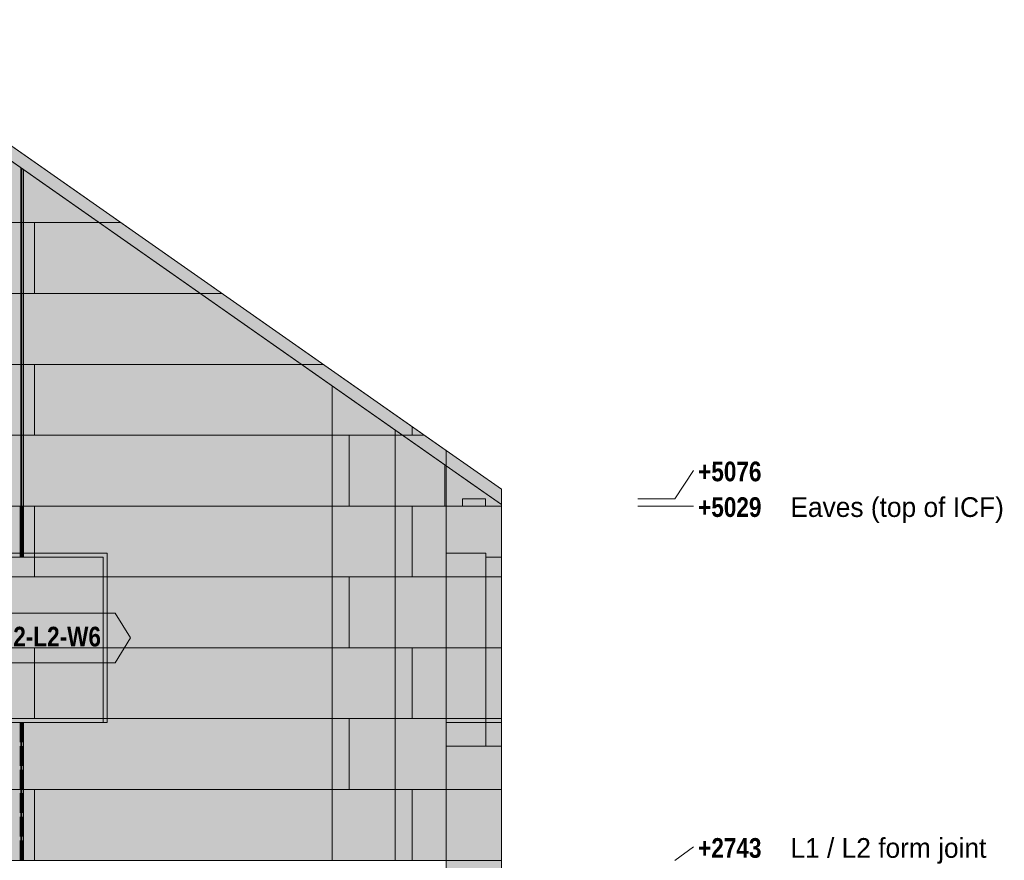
# Model space of a CAD drawing. Header units: millimetres. Extents: x 17 to 413, y 4 to 292.
# Tile 38 of 80: x 105 to 168, y 155 to 210. Entities that reach past the tile are written whole.
import ezdxf
from ezdxf.enums import TextEntityAlignment as Align

# ---------------------------------------------------------------- set-up
doc = ezdxf.new("R2010")
doc.units = ezdxf.units.MM
doc.linetypes.add('DASHED', pattern=[1.524, 1.27, -0.254])
for name, color, linetype in [('FILL-EPS', 7, 'Continuous'), ('FILL-LIGHT', 7, 'Continuous'), ('FILL-WHITE', 7, 'Continuous'), ('LINE-C_2E8C94', 7, 'Continuous'), ('LINE-C_337880', 7, 'Continuous'), ('LINE-INK', 7, 'Continuous'), ('LINE-STEEL', 7, 'Continuous'), ('LINE-STEEL_GREY', 7, 'Continuous'), ('LINE-TEAL_DK', 7, 'Continuous'), ('LINE-TEAL_DK-DASH', 7, 'DASHED'), ('TEXT-STEEL', 7, 'Continuous'), ('TEXT-TEAL_DK', 7, 'Continuous')]:
    doc.layers.add(name, color=color, linetype=linetype)
doc.styles.add('OpenSansCondensed-Bold', font='OpenSansCondensed-Bold.ttf')

msp = doc.modelspace()

# ---------------------------------------------------------------- hatches: boundary and pattern name
at = {"layer": 'FILL-EPS', "true_color": 0xccffff}
h = msp.add_hatch(color=256, dxfattribs=at)
h.dxf.hatch_style = 1
h.paths.add_polyline_path([(52.793, 155.382), (52.793, 155.382), (52.793, 181.819), (92.5, 209.622), (92.5, 209.622), (92.5, 209.622), (92.5, 209.622), (92.5, 209.622), (132.206, 181.819), (132.206, 155.382), (52.793, 155.382), (52.793, 155.382)])
h = msp.add_hatch(color=256, dxfattribs=at)
h.dxf.hatch_style = 1
h.paths.add_polyline_path([(52.793, 181.819), (52.793, 181.819), (52.793, 181.819), (92.5, 209.622), (92.5, 209.622), (93.434, 208.968), (94.061, 208.529), (94.077, 208.518), (94.077, 208.518), (132.136, 181.869), (132.22, 181.81), (132.206, 181.819), (132.206, 155.382), (132.206, 155.382), (132.206, 155.382), (132.206, 155.382), (52.793, 155.382), (52.793, 181.819)])
h = msp.add_hatch(color=256, dxfattribs=at)
h.dxf.hatch_style = 1
h.paths.add_polyline_path([(52.796, 155.382), (52.796, 180.832), (88.274, 205.674), (88.274, 205.674), (88.274, 205.674), (88.274, 205.674), (96.726, 205.674), (96.726, 205.674), (96.726, 205.674), (96.726, 205.674), (132.204, 180.832), (132.204, 180.832), (132.204, 180.832), (132.204, 180.832), (132.204, 180.832), (132.204, 180.832), (132.204, 180.832), (132.204, 155.382)])
h.paths.add_polyline_path([(103.057, 164.276), (110.063, 164.276), (110.063, 174.949), (103.057, 174.949)], flags=0)
h = msp.add_hatch(color=256, dxfattribs=at)
h.dxf.hatch_style = 1
h.paths.add_polyline_path([(52.796, 155.382), (52.796, 178.242), (52.879, 178.242), (52.88, 178.246), (52.895, 178.242), (52.895, 180.901), (52.895, 180.901), (88.274, 205.674), (88.274, 205.674), (96.726, 205.674), (97.335, 205.247), (97.335, 205.247), (97.335, 205.247), (132.104, 180.901), (132.104, 180.901), (132.104, 180.901), (132.104, 178.242), (132.204, 178.242), (132.204, 155.382), (132.204, 155.382), (132.204, 155.382), (132.204, 155.382)])
h.paths.add_polyline_path([(102.808, 164.276), (110.312, 164.276), (110.312, 175.199), (110.297, 175.197), (110.296, 175.199), (102.808, 175.199)], flags=0)
h = msp.add_hatch(color=256, dxfattribs=at)
h.dxf.hatch_style = 1
h.paths.add_polyline_path([(52.796, 155.382), (52.796, 178.242), (52.796, 178.242), (52.796, 180.832), (52.895, 180.901), (52.895, 180.901), (87.665, 205.247), (88.274, 205.674), (88.274, 205.674), (96.726, 205.674), (96.726, 205.674), (96.726, 205.674), (132.104, 180.901), (132.104, 180.901), (132.104, 180.901), (132.104, 180.901), (132.204, 180.832), (132.204, 180.832), (132.204, 155.382), (132.204, 155.382)])
h.paths.add_polyline_path([(110.317, 175.199), (102.812, 175.199), (102.812, 164.276), (110.317, 164.276)], flags=0)
h = msp.add_hatch(color=256, dxfattribs=at)
h.dxf.hatch_style = 1
h.paths.add_polyline_path([(52.796, 155.382), (52.796, 180.832), (88.274, 205.674), (96.726, 205.674), (132.204, 180.832), (132.204, 155.382)])
h.paths.add_polyline_path([(103.062, 164.276), (110.067, 164.276), (110.067, 174.949), (103.062, 174.949)], flags=0)
h = msp.add_hatch(color=256, dxfattribs=at)
h.dxf.hatch_style = 1
h.paths.add_polyline_path([(132.206, 178.242), (132.206, 181.819), (135.762, 179.329), (135.762, 178.242)])
h = msp.add_hatch(color=256, dxfattribs=at)
h.dxf.hatch_style = 1
h.paths.add_polyline_path([(132.206, 178.242), (132.206, 181.819), (135.762, 179.329), (135.762, 178.242)])
h = msp.add_hatch(color=256, dxfattribs=at)
h.dxf.hatch_style = 1
h.paths.add_polyline_path([(132.104, 180.901), (132.204, 180.832), (132.204, 178.242), (132.104, 178.242)])
h = msp.add_hatch(color=256, dxfattribs=at)
h.dxf.hatch_style = 1
h.paths.add_polyline_path([(132.204, 155.382), (132.204, 180.832), (135.762, 178.34), (135.762, 155.382)])
h = msp.add_hatch(color=256, dxfattribs=at)
h.dxf.hatch_style = 1
h.paths.add_polyline_path([(132.204, 180.832), (135.762, 178.34), (135.762, 178.242), (132.204, 178.242)])
h = msp.add_hatch(color=256, dxfattribs=at)
h.dxf.hatch_style = 1
h.paths.add_polyline_path([(132.204, 155.366), (132.204, 155.378), (132.204, 155.382), (132.204, 178.242), (132.204, 180.832), (134, 179.574), (135.762, 178.34), (135.762, 178.242), (135.762, 155.382), (132.206, 155.382), (132.204, 155.366)])
h = msp.add_hatch(color=256, dxfattribs=at)
h.dxf.hatch_style = 1
h.paths.add_polyline_path([(132.204, 155.382), (132.204, 180.832), (135.762, 178.34), (135.762, 155.382)])
h = msp.add_hatch(color=256, dxfattribs=at)
h.dxf.hatch_style = 1
h.paths.add_polyline_path([(132.204, 155.378), (132.204, 155.378), (132.204, 155.382), (132.204, 178.242), (132.206, 178.242), (132.206, 178.242), (135.762, 178.242), (135.762, 178.242), (135.762, 155.382), (135.762, 155.382), (135.762, 155.382), (135.762, 155.382), (132.204, 155.382)])
h = msp.add_hatch(color=256, dxfattribs=at)
h.dxf.hatch_style = 1
h.paths.add_polyline_path([(132.206, 155.382), (132.206, 155.382), (132.206, 178.242), (135.762, 178.242), (135.762, 178.242), (135.762, 155.382)])
h = msp.add_hatch(color=256, dxfattribs=at)
h.dxf.hatch_style = 1
h.paths.add_polyline_path([(132.206, 178.242), (135.762, 178.242), (135.762, 155.382), (135.762, 155.382), (132.206, 155.382), (132.206, 178.242)])
h = msp.add_hatch(color=256, dxfattribs=at)
h.dxf.hatch_style = 1
h.paths.add_polyline_path([(135.762, 178.242), (135.765, 178.247), (135.762, 178.242)])
h = msp.add_hatch(color=256, dxfattribs=at)
h.dxf.hatch_style = 1
h.paths.add_polyline_path([(102.808, 175.199), (110.312, 175.199), (110.312, 175.199), (110.312, 164.276), (110.063, 164.276), (110.063, 174.949), (103.057, 174.949), (103.057, 164.276), (103.057, 164.276), (102.808, 164.276)])
h = msp.add_hatch(color=256, dxfattribs=at)
h.dxf.hatch_style = 1
h.paths.add_polyline_path([(102.812, 175.199), (110.317, 175.199), (110.317, 175.199), (110.317, 164.276), (110.067, 164.276), (110.067, 164.276), (110.067, 174.949), (103.062, 174.949), (103.062, 164.276), (102.812, 164.276)])
h = msp.add_hatch(color=256, dxfattribs=at)
h.dxf.hatch_style = 1
h.paths.add_polyline_path([(132.206, 175.199), (134.757, 175.199), (134.757, 164.276), (134.757, 164.276), (132.206, 164.276)])
h = msp.add_hatch(color=256, dxfattribs=at)
h.dxf.hatch_style = 1
h.paths.add_polyline_path([(132.206, 164.276), (132.206, 164.276), (132.206, 175.199), (134.757, 175.199), (134.757, 164.276)])
h = msp.add_hatch(color=256, dxfattribs=at)
h.dxf.hatch_style = 1
h.paths.add_polyline_path([(132.206, 175.199), (132.206, 175.199), (132.206, 175.199), (134.757, 175.199), (134.757, 162.752), (134.757, 162.752), (132.206, 162.752), (132.206, 175.199)])
h = msp.add_hatch(color=256, dxfattribs=at)
h.dxf.hatch_style = 1
h.paths.add_polyline_path([(132.206, 162.752), (132.206, 162.752), (132.206, 175.199), (134.757, 175.199), (134.757, 175.199), (134.757, 175.199), (134.757, 175.199), (134.757, 162.752)])
h = msp.add_hatch(color=256, dxfattribs=at)
h.dxf.hatch_style = 1
h.paths.add_polyline_path([(132.206, 175.199), (132.206, 175.199), (132.206, 175.199), (134.757, 175.199), (134.757, 162.752), (134.757, 162.752), (132.206, 162.752), (132.206, 175.199)])
h = msp.add_hatch(color=256, dxfattribs=at)
h.dxf.hatch_style = 1
h.paths.add_polyline_path([(132.206, 162.752), (132.206, 162.752), (132.206, 175.199), (134.757, 175.199), (134.757, 175.199), (134.757, 175.199), (134.757, 175.199), (134.757, 162.752)])
h = msp.add_hatch(color=256, dxfattribs=at)
h.dxf.hatch_style = 1
h.paths.add_polyline_path([(132.206, 175.199), (134.757, 175.199), (134.757, 164.276), (134.757, 164.276), (132.206, 164.276)])
h = msp.add_hatch(color=256, dxfattribs=at)
h.dxf.hatch_style = 1
h.paths.add_polyline_path([(132.206, 164.276), (132.206, 164.276), (132.206, 175.199), (134.757, 175.199), (134.757, 164.276)])
h = msp.add_hatch(color=256, dxfattribs=at)
h.dxf.hatch_style = 1
h.paths.add_polyline_path([(134.757, 174.949), (135.762, 174.949), (135.762, 164.276), (135.762, 164.276), (134.757, 164.276), (134.757, 174.949)])
h = msp.add_hatch(color=256, dxfattribs=at)
h.dxf.hatch_style = 1
h.paths.add_polyline_path([(134.757, 164.276), (134.757, 164.276), (134.757, 174.949), (135.762, 174.949), (135.762, 174.949), (135.762, 164.276)])
h = msp.add_hatch(color=256, dxfattribs=at)
h.dxf.hatch_style = 1
h.paths.add_polyline_path([(134.757, 174.949), (135.762, 174.949), (135.762, 162.752), (134.757, 162.752)])
h = msp.add_hatch(color=256, dxfattribs=at)
h.dxf.hatch_style = 1
h.paths.add_polyline_path([(134.757, 162.752), (134.757, 174.949), (135.762, 174.949), (135.762, 162.752)])
h = msp.add_hatch(color=256, dxfattribs=at)
h.dxf.hatch_style = 1
h.paths.add_polyline_path([(134.757, 174.949), (135.762, 174.949), (135.762, 162.752), (134.757, 162.752)])
h = msp.add_hatch(color=256, dxfattribs=at)
h.dxf.hatch_style = 1
h.paths.add_polyline_path([(134.757, 162.752), (134.757, 174.949), (135.762, 174.949), (135.762, 162.752)])
h = msp.add_hatch(color=256, dxfattribs=at)
h.dxf.hatch_style = 1
h.paths.add_polyline_path([(134.757, 174.949), (135.762, 174.949), (135.762, 164.276), (135.762, 164.276), (134.757, 164.276), (134.757, 174.949)])
h = msp.add_hatch(color=256, dxfattribs=at)
h.dxf.hatch_style = 1
h.paths.add_polyline_path([(134.757, 164.276), (134.757, 164.276), (134.757, 174.949), (135.762, 174.949), (135.762, 174.949), (135.762, 164.276)])
h = msp.add_hatch(color=256, dxfattribs=at)
h.dxf.hatch_style = 1
h.paths.add_polyline_path([(132.204, 155.398), (132.206, 155.382), (135.762, 155.382), (135.762, 127.95), (135.762, 127.95), (135.762, 127.95), (132.206, 127.95), (132.206, 127.95), (132.206, 127.95), (132.204, 127.95), (132.204, 155.382), (132.204, 155.382), (132.204, 155.382), (132.204, 155.398), (132.204, 155.398)])
at = {"layer": 'FILL-LIGHT', "true_color": 0xd9d9d9}
h = msp.add_hatch(color=256, dxfattribs=at)
h.dxf.hatch_style = 1
h.paths.add_polyline_path([(133.246, 178.242), (133.246, 178.71), (134.746, 178.71), (134.746, 178.242)])
h = msp.add_hatch(color=256, dxfattribs=at)
h.dxf.hatch_style = 1
h.paths.add_polyline_path([(133.246, 178.71), (134.746, 178.71), (134.746, 178.242), (133.246, 178.242)])
h = msp.add_hatch(color=256, dxfattribs=at)
h.dxf.hatch_style = 1
h.paths.add_polyline_path([(133.246, 178.242), (133.246, 178.71), (134.746, 178.71), (134.746, 178.242)])
h = msp.add_hatch(color=256, dxfattribs=at)
h.dxf.hatch_style = 1
h.paths.add_polyline_path([(133.246, 178.71), (134.746, 178.71), (134.746, 178.242), (133.246, 178.242)])
at = {"layer": 'FILL-WHITE', "true_color": 0xffffff}
h = msp.add_hatch(color=256, dxfattribs=at)
h.dxf.hatch_style = 1
h.paths.add_polyline_path([(102.812, 164.276), (102.812, 175.194), (110.312, 175.194), (110.312, 164.276)])
h = msp.add_hatch(color=256, dxfattribs=at)
h.dxf.hatch_style = 1
h.paths.add_polyline_path([(102.812, 164.276), (102.812, 175.194), (110.312, 175.194), (110.312, 164.276)])
h = msp.add_hatch(color=256, dxfattribs=at)
h.dxf.hatch_style = 1
h.paths.add_polyline_path([(102.812, 164.276), (102.812, 175.194), (110.312, 175.194), (110.312, 164.276)])
h = msp.add_hatch(color=256, dxfattribs=at)
h.dxf.hatch_style = 1
h.paths.add_polyline_path([(101.296, 169.735), (102.296, 171.335), (110.829, 171.335), (111.829, 169.735), (110.829, 168.135), (102.296, 168.135)])

# ---------------------------------------------------------------- linework, layer by layer
at = {"layer": 'LINE-C_2E8C94', "lineweight": 5}
for points in [[(52.793, 155.382), (52.793, 155.382), (52.793, 181.819), (92.5, 209.622), (92.5, 209.622), (92.5, 209.622), (92.5, 209.622), (92.5, 209.622), (132.206, 181.819), (132.206, 155.382), (52.793, 155.382), (52.793, 155.382)], [(52.793, 181.819), (52.793, 181.819), (52.793, 181.819), (92.5, 209.622), (92.5, 209.622), (93.434, 208.968), (94.061, 208.529), (94.077, 208.518), (94.077, 208.518), (132.136, 181.869), (132.22, 181.81), (132.206, 181.819), (132.206, 155.382), (132.206, 155.382), (132.206, 155.382), (132.206, 155.382), (52.793, 155.382), (52.793, 181.819)], [(52.796, 155.382), (52.796, 180.832), (88.274, 205.674), (88.274, 205.674), (88.274, 205.674), (88.274, 205.674), (96.726, 205.674), (96.726, 205.674), (96.726, 205.674), (96.726, 205.674), (132.204, 180.832), (132.204, 180.832), (132.204, 180.832), (132.204, 180.832), (132.204, 180.832), (132.204, 180.832), (132.204, 180.832), (132.204, 155.382)], [(52.796, 155.382), (52.796, 178.242), (52.879, 178.242), (52.88, 178.246), (52.895, 178.242), (52.895, 180.901), (52.895, 180.901), (88.274, 205.674), (88.274, 205.674), (96.726, 205.674), (97.335, 205.247), (97.335, 205.247), (97.335, 205.247), (132.104, 180.901), (132.104, 180.901), (132.104, 180.901), (132.104, 178.242), (132.204, 178.242), (132.204, 155.382), (132.204, 155.382), (132.204, 155.382), (132.204, 155.382)], [(52.796, 155.382), (52.796, 178.242), (52.796, 178.242), (52.796, 180.832), (52.895, 180.901), (52.895, 180.901), (87.665, 205.247), (88.274, 205.674), (88.274, 205.674), (96.726, 205.674), (96.726, 205.674), (96.726, 205.674), (132.104, 180.901), (132.104, 180.901), (132.104, 180.901), (132.104, 180.901), (132.204, 180.832), (132.204, 180.832), (132.204, 155.382), (132.204, 155.382)], [(52.796, 155.382), (52.796, 180.832), (88.274, 205.674), (96.726, 205.674), (132.204, 180.832), (132.204, 155.382)], [(132.206, 178.242), (132.206, 181.819), (135.762, 179.329), (135.762, 178.242)], [(132.206, 178.242), (132.206, 181.819), (135.762, 179.329), (135.762, 178.242)], [(132.104, 180.901), (132.204, 180.832), (132.204, 178.242), (132.104, 178.242)], [(132.204, 155.382), (132.204, 180.832), (135.762, 178.34), (135.762, 155.382)], [(132.204, 180.832), (135.762, 178.34), (135.762, 178.242), (132.204, 178.242)], [(132.204, 155.366), (132.204, 155.378), (132.204, 155.382), (132.204, 178.242), (132.204, 180.832), (134, 179.574), (135.762, 178.34), (135.762, 178.242), (135.762, 155.382), (132.206, 155.382), (132.204, 155.366)], [(132.204, 155.382), (132.204, 180.832), (135.762, 178.34), (135.762, 155.382)], [(132.204, 155.378), (132.204, 155.378), (132.204, 155.382), (132.204, 178.242), (132.206, 178.242), (132.206, 178.242), (135.762, 178.242), (135.762, 178.242), (135.762, 155.382), (135.762, 155.382), (135.762, 155.382), (135.762, 155.382), (132.204, 155.382)], [(132.206, 155.382), (132.206, 155.382), (132.206, 178.242), (135.762, 178.242), (135.762, 178.242), (135.762, 155.382)], [(132.206, 178.242), (135.762, 178.242), (135.762, 155.382), (135.762, 155.382), (132.206, 155.382), (132.206, 178.242)], [(135.762, 178.242), (135.765, 178.247), (135.762, 178.242)], [(102.808, 175.199), (110.312, 175.199), (110.312, 175.199), (110.312, 164.276), (110.063, 164.276), (110.063, 174.949), (103.057, 174.949), (103.057, 164.276), (103.057, 164.276), (102.808, 164.276)], [(102.808, 164.276), (110.312, 164.276), (110.312, 175.199), (110.297, 175.197), (110.296, 175.199), (102.808, 175.199)], [(110.317, 175.199), (102.812, 175.199), (102.812, 164.276), (110.317, 164.276)], [(102.812, 175.199), (110.317, 175.199), (110.317, 175.199), (110.317, 164.276), (110.067, 164.276), (110.067, 164.276), (110.067, 174.949), (103.062, 174.949), (103.062, 164.276), (102.812, 164.276)], [(103.057, 164.276), (110.063, 164.276), (110.063, 174.949), (103.057, 174.949)], [(103.062, 164.276), (110.067, 164.276), (110.067, 174.949), (103.062, 174.949)], [(132.206, 175.199), (134.757, 175.199), (134.757, 164.276), (134.757, 164.276), (132.206, 164.276)], [(132.206, 164.276), (132.206, 164.276), (132.206, 175.199), (134.757, 175.199), (134.757, 164.276)], [(132.206, 175.199), (132.206, 175.199), (132.206, 175.199), (134.757, 175.199), (134.757, 162.752), (134.757, 162.752), (132.206, 162.752), (132.206, 175.199)], [(132.206, 162.752), (132.206, 162.752), (132.206, 175.199), (134.757, 175.199), (134.757, 175.199), (134.757, 175.199), (134.757, 175.199), (134.757, 162.752)], [(132.206, 175.199), (132.206, 175.199), (132.206, 175.199), (134.757, 175.199), (134.757, 162.752), (134.757, 162.752), (132.206, 162.752), (132.206, 175.199)], [(132.206, 162.752), (132.206, 162.752), (132.206, 175.199), (134.757, 175.199), (134.757, 175.199), (134.757, 175.199), (134.757, 175.199), (134.757, 162.752)], [(132.206, 175.199), (134.757, 175.199), (134.757, 164.276), (134.757, 164.276), (132.206, 164.276)], [(132.206, 164.276), (132.206, 164.276), (132.206, 175.199), (134.757, 175.199), (134.757, 164.276)], [(134.757, 174.949), (135.762, 174.949), (135.762, 164.276), (135.762, 164.276), (134.757, 164.276), (134.757, 174.949)], [(134.757, 164.276), (134.757, 164.276), (134.757, 174.949), (135.762, 174.949), (135.762, 174.949), (135.762, 164.276)], [(134.757, 174.949), (135.762, 174.949), (135.762, 162.752), (134.757, 162.752)], [(134.757, 162.752), (134.757, 174.949), (135.762, 174.949), (135.762, 162.752)], [(134.757, 174.949), (135.762, 174.949), (135.762, 162.752), (134.757, 162.752)], [(134.757, 162.752), (134.757, 174.949), (135.762, 174.949), (135.762, 162.752)], [(134.757, 174.949), (135.762, 174.949), (135.762, 164.276), (135.762, 164.276), (134.757, 164.276), (134.757, 174.949)], [(134.757, 164.276), (134.757, 164.276), (134.757, 174.949), (135.762, 174.949), (135.762, 174.949), (135.762, 164.276)], [(132.204, 155.398), (132.206, 155.382), (135.762, 155.382), (135.762, 127.95), (135.762, 127.95), (135.762, 127.95), (132.206, 127.95), (132.206, 127.95), (132.206, 127.95), (132.204, 127.95), (132.204, 155.382), (132.204, 155.382), (132.204, 155.382), (132.204, 155.398), (132.204, 155.398)]]:
    msp.add_lwpolyline(points, close=True, dxfattribs=at)
at = {"layer": 'LINE-C_337880', "lineweight": 5}
for p, q in [((104.74, 196.53), (104.74, 200.05)), ((104.74, 196.53), (104.74, 200.05)), ((104.816, 196.53), (104.816, 199.997)), ((104.816, 196.53), (104.816, 199.997)), ((104.911, 196.53), (104.911, 199.93)), ((104.911, 196.53), (104.911, 199.93)), ((84.543, 196.53), (104.816, 196.53)), ((84.543, 196.53), (104.816, 196.53)), ((101.561, 196.53), (105.625, 196.53)), ((101.561, 196.53), (105.625, 196.53)), ((104.74, 191.958), (104.74, 196.53)), ((104.74, 196.53), (109.767, 196.53)), ((104.74, 191.958), (104.74, 196.53)), ((104.74, 196.53), (109.767, 196.53)), ((104.816, 191.958), (104.816, 196.53)), ((104.816, 191.958), (104.816, 196.53)), ((104.911, 191.958), (104.911, 196.53)), ((104.911, 196.53), (109.767, 196.53)), ((104.911, 191.958), (104.911, 196.53)), ((104.911, 196.53), (109.767, 196.53)), ((105.625, 191.958), (105.625, 196.53)), ((105.625, 196.53), (111.18, 196.53)), ((105.625, 191.958), (105.625, 196.53)), ((105.625, 196.53), (111.18, 196.53)), ((84.543, 191.958), (104.816, 191.958)), ((84.543, 191.958), (104.816, 191.958)), ((101.561, 191.958), (105.625, 191.958)), ((101.561, 191.958), (105.625, 191.958)), ((104.74, 187.386), (104.74, 191.958)), ((104.74, 191.958), (116.297, 191.958)), ((104.74, 187.386), (104.74, 191.958)), ((104.74, 191.958), (116.297, 191.958)), ((104.816, 187.386), (104.816, 191.958)), ((104.816, 187.386), (104.816, 191.958)), ((104.911, 187.386), (104.911, 191.958)), ((104.911, 191.958), (116.297, 191.958)), ((104.911, 187.386), (104.911, 191.958)), ((104.911, 191.958), (116.297, 191.958)), ((105.625, 191.958), (117.71, 191.958)), ((105.625, 191.958), (117.71, 191.958)), ((84.543, 187.386), (104.816, 187.386)), ((84.543, 187.386), (104.816, 187.386)), ((101.561, 187.386), (105.625, 187.386)), ((101.561, 187.386), (105.625, 187.386)), ((104.74, 182.814), (104.74, 187.386)), ((104.74, 187.386), (122.826, 187.386)), ((104.74, 182.814), (104.74, 187.386)), ((104.74, 187.386), (122.826, 187.386)), ((104.816, 182.814), (104.816, 187.386)), ((104.816, 182.814), (104.816, 187.386)), ((104.911, 182.814), (104.911, 187.386)), ((104.911, 187.386), (122.826, 187.386)), ((104.911, 182.814), (104.911, 187.386)), ((104.911, 187.386), (122.826, 187.386)), ((105.625, 182.814), (105.625, 187.386)), ((105.625, 187.386), (124.239, 187.386)), ((105.625, 182.814), (105.625, 187.386)), ((105.625, 187.386), (124.239, 187.386)), ((124.841, 182.814), (124.841, 185.976)), ((124.841, 182.814), (124.841, 185.976)), ((128.904, 182.814), (128.904, 183.13)), ((128.904, 182.814), (128.904, 183.13)), ((130.01, 182.814), (130.01, 183.345)), ((130.01, 182.814), (130.01, 183.345)), ((84.543, 182.814), (104.816, 182.814)), ((84.543, 182.814), (104.816, 182.814)), ((101.561, 182.814), (105.625, 182.814)), ((101.561, 182.814), (105.625, 182.814)), ((104.74, 178.242), (104.74, 182.814)), ((104.74, 182.814), (124.841, 182.814)), ((104.74, 178.242), (104.74, 182.814)), ((104.74, 182.814), (124.841, 182.814)), ((104.816, 178.242), (104.816, 182.814)), ((104.816, 178.242), (104.816, 182.814)), ((104.911, 178.242), (104.911, 182.814)), ((104.911, 182.814), (124.841, 182.814)), ((104.911, 178.242), (104.911, 182.814)), ((104.911, 182.814), (124.841, 182.814)), ((105.625, 182.814), (125.945, 182.814)), ((105.625, 182.814), (125.945, 182.814)), ((124.841, 178.242), (124.841, 182.814)), ((124.841, 182.814), (128.904, 182.814)), ((124.841, 178.242), (124.841, 182.814)), ((124.841, 182.814), (128.904, 182.814)), ((124.841, 182.814), (128.904, 182.814)), ((124.841, 182.814), (128.904, 182.814)), ((125.945, 178.242), (125.945, 182.814)), ((125.945, 182.814), (130.01, 182.814)), ((125.945, 178.242), (125.945, 182.814)), ((125.945, 182.814), (130.01, 182.814)), ((128.904, 182.814), (129.356, 182.814)), ((128.904, 182.814), (129.356, 182.814)), ((128.904, 178.242), (128.904, 182.814)), ((128.904, 182.814), (129.356, 182.814)), ((128.904, 178.242), (128.904, 182.814)), ((128.904, 182.814), (129.356, 182.814)), ((130.01, 182.814), (130.769, 182.814)), ((130.01, 182.814), (130.769, 182.814)), ((84.543, 178.242), (104.816, 178.242)), ((84.543, 178.242), (104.816, 178.242)), ((101.561, 178.242), (105.625, 178.242)), ((101.561, 178.242), (105.625, 178.242)), ((104.74, 178.242), (124.841, 178.242)), ((104.74, 175.209), (104.74, 178.242)), ((104.74, 178.242), (124.841, 178.242)), ((104.74, 174.959), (104.74, 178.242)), ((104.816, 174.959), (104.816, 178.242)), ((104.816, 175.209), (104.816, 178.242)), ((104.911, 178.242), (124.841, 178.242)), ((104.911, 174.959), (104.911, 178.242)), ((104.911, 178.242), (124.841, 178.242)), ((104.911, 175.209), (104.911, 178.242)), ((105.625, 173.67), (105.625, 178.242)), ((105.625, 178.242), (125.945, 178.242)), ((105.625, 173.67), (105.625, 178.242)), ((105.625, 178.242), (125.945, 178.242)), ((124.841, 178.242), (128.904, 178.242)), ((124.841, 178.242), (128.904, 178.242)), ((124.841, 173.67), (124.841, 178.242)), ((124.841, 178.242), (128.904, 178.242)), ((124.841, 173.67), (124.841, 178.242)), ((124.841, 178.242), (128.904, 178.242)), ((125.945, 178.242), (130.01, 178.242)), ((125.945, 178.242), (130.01, 178.242)), ((128.904, 173.67), (128.904, 178.242)), ((128.904, 178.242), (132.194, 178.242)), ((128.904, 173.67), (128.904, 178.242)), ((128.904, 178.242), (132.095, 178.242)), ((128.904, 178.242), (132.194, 178.242)), ((128.904, 178.242), (132.194, 178.242)), ((130.01, 173.67), (130.01, 178.242)), ((130.01, 178.242), (132.197, 178.242)), ((130.01, 173.67), (130.01, 178.242)), ((130.01, 178.242), (132.197, 178.242)), ((132.214, 178.242), (135.752, 178.242)), ((132.214, 178.242), (135.752, 178.242)), ((132.214, 178.242), (135.752, 178.242)), ((104.74, 174.959), (104.74, 175.189)), ((104.816, 174.959), (104.816, 175.189)), ((104.911, 174.959), (104.911, 175.189)), ((101.561, 173.67), (105.625, 173.67)), ((101.561, 173.67), (105.625, 173.67)), ((105.625, 173.67), (125.945, 173.67)), ((105.625, 173.67), (125.945, 173.67)), ((110.072, 173.67), (124.841, 173.67)), ((110.072, 173.67), (110.302, 173.67)), ((110.078, 173.67), (110.308, 173.67)), ((110.078, 173.67), (124.841, 173.67)), ((110.323, 173.67), (124.841, 173.67)), ((110.328, 173.67), (124.841, 173.67)), ((124.841, 169.098), (124.841, 173.67)), ((124.841, 173.67), (128.904, 173.67)), ((124.841, 169.098), (124.841, 173.67)), ((124.841, 173.67), (128.904, 173.67)), ((124.841, 173.67), (128.904, 173.67)), ((124.841, 173.67), (128.904, 173.67)), ((125.945, 169.098), (125.945, 173.67)), ((125.945, 173.67), (130.01, 173.67)), ((125.945, 169.098), (125.945, 173.67)), ((125.945, 173.67), (130.01, 173.67)), ((128.904, 173.67), (132.194, 173.67)), ((128.904, 173.67), (132.194, 173.67)), ((128.904, 169.098), (128.904, 173.67)), ((128.904, 173.67), (132.194, 173.67)), ((128.904, 169.098), (128.904, 173.67)), ((128.904, 173.67), (132.194, 173.67)), ((130.01, 173.67), (132.197, 173.67)), ((130.01, 173.67), (132.197, 173.67)), ((132.214, 173.67), (135.752, 173.67)), ((132.214, 173.67), (135.752, 173.67)), ((132.214, 173.67), (135.752, 173.67)), ((132.214, 173.67), (135.752, 173.67)), ((132.216, 173.67), (135.752, 173.67)), ((132.216, 173.67), (134.747, 173.67)), ((132.216, 173.67), (134.747, 173.67)), ((132.216, 173.67), (134.747, 173.67)), ((132.216, 173.67), (134.747, 173.67)), ((132.216, 173.67), (134.747, 173.67)), ((132.216, 173.67), (134.747, 173.67)), ((132.216, 173.67), (134.747, 173.67)), ((132.216, 173.67), (134.747, 173.67)), ((132.216, 173.67), (135.752, 173.67)), ((134.767, 173.67), (135.752, 173.67)), ((134.767, 173.67), (135.752, 173.67)), ((134.767, 173.67), (135.752, 173.67)), ((134.767, 173.67), (135.752, 173.67)), ((134.767, 173.67), (135.752, 173.67)), ((134.767, 173.67), (135.752, 173.67)), ((134.767, 173.67), (135.752, 173.67)), ((134.767, 173.67), (135.752, 173.67)), ((101.561, 169.098), (105.625, 169.098)), ((101.561, 169.098), (105.625, 169.098)), ((105.625, 164.526), (105.625, 169.098)), ((105.625, 169.098), (125.945, 169.098)), ((105.625, 164.526), (105.625, 169.098)), ((105.625, 169.098), (125.945, 169.098)), ((110.072, 169.098), (124.841, 169.098)), ((110.072, 169.098), (110.302, 169.098)), ((110.078, 169.098), (110.308, 169.098)), ((110.078, 169.098), (124.841, 169.098)), ((110.323, 169.098), (124.841, 169.098)), ((110.328, 169.098), (124.841, 169.098)), ((124.841, 169.098), (128.904, 169.098)), ((124.841, 169.098), (128.904, 169.098)), ((124.841, 164.526), (124.841, 169.098)), ((124.841, 169.098), (128.904, 169.098)), ((124.841, 164.526), (124.841, 169.098)), ((124.841, 169.098), (128.904, 169.098)), ((125.945, 169.098), (130.01, 169.098)), ((125.945, 169.098), (130.01, 169.098)), ((128.904, 164.526), (128.904, 169.098)), ((128.904, 169.098), (132.194, 169.098)), ((128.904, 164.526), (128.904, 169.098)), ((128.904, 169.098), (132.194, 169.098)), ((128.904, 169.098), (132.194, 169.098)), ((128.904, 169.098), (132.194, 169.098)), ((130.01, 164.526), (130.01, 169.098)), ((130.01, 169.098), (132.197, 169.098)), ((130.01, 164.526), (130.01, 169.098)), ((130.01, 169.098), (132.197, 169.098)), ((132.214, 169.098), (135.752, 169.098)), ((132.214, 169.098), (135.752, 169.098)), ((132.214, 169.098), (135.752, 169.098)), ((132.214, 169.098), (135.752, 169.098)), ((132.216, 169.098), (135.752, 169.098)), ((132.216, 169.098), (134.747, 169.098)), ((132.216, 169.098), (134.747, 169.098)), ((132.216, 169.098), (134.747, 169.098)), ((132.216, 169.098), (134.747, 169.098)), ((132.216, 169.098), (134.747, 169.098)), ((132.216, 169.098), (134.747, 169.098)), ((132.216, 169.098), (134.747, 169.098)), ((132.216, 169.098), (134.747, 169.098)), ((132.216, 169.098), (135.752, 169.098)), ((134.767, 169.098), (135.752, 169.098)), ((134.767, 169.098), (135.752, 169.098)), ((134.767, 169.098), (135.752, 169.098)), ((134.767, 169.098), (135.752, 169.098)), ((134.767, 169.098), (135.752, 169.098)), ((134.767, 169.098), (135.752, 169.098)), ((134.767, 169.098), (135.752, 169.098)), ((134.767, 169.098), (135.752, 169.098)), ((101.561, 164.526), (105.625, 164.526)), ((101.561, 164.526), (105.625, 164.526)), ((104.74, 159.954), (104.74, 164.266)), ((104.74, 159.954), (104.74, 164.266)), ((104.816, 159.954), (104.816, 164.266)), ((104.816, 159.954), (104.816, 164.266)), ((104.911, 159.954), (104.911, 164.266)), ((104.911, 159.954), (104.911, 164.266)), ((105.625, 164.526), (125.945, 164.526)), ((105.625, 164.526), (125.945, 164.526)), ((110.072, 164.526), (124.841, 164.526)), ((110.072, 164.526), (110.302, 164.526)), ((110.078, 164.526), (110.308, 164.526)), ((110.078, 164.526), (124.841, 164.526)), ((110.323, 164.526), (124.841, 164.526)), ((110.328, 164.526), (124.841, 164.526)), ((124.841, 159.954), (124.841, 164.526)), ((124.841, 164.526), (128.904, 164.526)), ((124.841, 159.954), (124.841, 164.526)), ((124.841, 164.526), (128.904, 164.526)), ((124.841, 164.526), (128.904, 164.526)), ((124.841, 164.526), (128.904, 164.526)), ((125.945, 159.954), (125.945, 164.526)), ((125.945, 164.526), (130.01, 164.526)), ((125.945, 159.954), (125.945, 164.526)), ((125.945, 164.526), (130.01, 164.526)), ((128.904, 164.526), (132.194, 164.526)), ((128.904, 164.526), (132.194, 164.526)), ((128.904, 159.954), (128.904, 164.526)), ((128.904, 164.526), (132.194, 164.526)), ((128.904, 159.954), (128.904, 164.526)), ((128.904, 164.526), (132.194, 164.526)), ((130.01, 164.526), (132.197, 164.526)), ((130.01, 164.526), (132.197, 164.526)), ((132.214, 164.526), (135.752, 164.526)), ((132.214, 164.526), (135.752, 164.526)), ((132.214, 164.526), (135.752, 164.526)), ((132.214, 164.526), (135.752, 164.526)), ((132.216, 164.526), (135.752, 164.526)), ((132.216, 164.526), (134.747, 164.526)), ((132.216, 164.526), (134.747, 164.526)), ((132.216, 164.526), (134.747, 164.526)), ((132.216, 164.526), (134.747, 164.526)), ((132.216, 164.526), (134.747, 164.526)), ((132.216, 164.526), (134.747, 164.526)), ((132.216, 164.526), (134.747, 164.526)), ((132.216, 164.526), (134.747, 164.526)), ((132.216, 164.526), (135.752, 164.526)), ((134.767, 164.526), (135.752, 164.526)), ((134.767, 164.526), (135.752, 164.526)), ((134.767, 164.526), (135.752, 164.526)), ((134.767, 164.526), (135.752, 164.526)), ((134.767, 164.526), (135.752, 164.526)), ((134.767, 164.526), (135.752, 164.526)), ((134.767, 164.526), (135.752, 164.526)), ((134.767, 164.526), (135.752, 164.526)), ((84.543, 159.954), (104.816, 159.954)), ((84.543, 159.954), (104.816, 159.954)), ((101.561, 159.954), (105.625, 159.954)), ((101.561, 159.954), (105.625, 159.954)), ((104.74, 155.392), (104.74, 159.954)), ((104.74, 159.954), (124.841, 159.954)), ((104.74, 155.392), (104.74, 159.954)), ((104.74, 159.954), (124.841, 159.954)), ((104.816, 155.392), (104.816, 159.954)), ((104.816, 155.392), (104.816, 159.954)), ((104.911, 155.392), (104.911, 159.954)), ((104.911, 159.954), (124.841, 159.954)), ((104.911, 155.392), (104.911, 159.954)), ((104.911, 159.954), (124.841, 159.954)), ((105.625, 155.392), (105.625, 159.954)), ((105.625, 159.954), (125.945, 159.954)), ((105.625, 155.392), (105.625, 159.954)), ((105.625, 159.954), (125.945, 159.954)), ((124.841, 159.954), (128.904, 159.954)), ((124.841, 159.954), (128.904, 159.954)), ((124.841, 155.392), (124.841, 159.954)), ((124.841, 159.954), (128.904, 159.954)), ((124.841, 155.392), (124.841, 159.954)), ((124.841, 159.954), (128.904, 159.954)), ((125.945, 159.954), (130.01, 159.954)), ((125.945, 159.954), (130.01, 159.954)), ((128.904, 155.392), (128.904, 159.954)), ((128.904, 159.954), (132.194, 159.954)), ((128.904, 155.392), (128.904, 159.954)), ((128.904, 159.954), (132.194, 159.954)), ((128.904, 159.954), (132.194, 159.954)), ((128.904, 159.954), (132.194, 159.954)), ((130.01, 155.392), (130.01, 159.954)), ((130.01, 159.954), (132.197, 159.954)), ((130.01, 155.392), (130.01, 159.954)), ((130.01, 159.954), (132.197, 159.954)), ((132.214, 159.954), (135.752, 159.954)), ((132.214, 159.954), (135.752, 159.954)), ((132.214, 159.954), (135.752, 159.954)), ((132.214, 159.954), (135.752, 159.954)), ((132.216, 159.954), (135.752, 159.954)), ((132.216, 159.954), (135.752, 159.954))]:
    msp.add_line(p, q, dxfattribs=at)
at = {"layer": 'LINE-INK', "lineweight": 5}
msp.add_lwpolyline([(102.813, 175.194), (102.813, 175.194), (110.312, 175.194), (110.312, 175.194), (110.312, 175.194), (110.312, 164.276), (110.312, 164.276), (110.312, 164.276), (102.813, 164.276), (102.813, 164.276), (102.812, 164.276), (102.812, 175.194)], close=True, dxfattribs=at)
msp.add_lwpolyline([(102.813, 175.194), (102.813, 175.194), (110.312, 175.194), (110.312, 175.194), (110.312, 175.194), (110.312, 164.276), (110.312, 164.276), (110.312, 164.276), (102.813, 164.276), (102.813, 164.276), (102.812, 164.276), (102.812, 175.194)], close=True, dxfattribs=at)
at = {"layer": 'LINE-STEEL', "lineweight": 5}
for p, q in [((146.962, 178.71), (148.162, 180.54)), ((144.562, 178.71), (146.962, 178.71)), ((144.562, 178.24), (146.962, 178.24)), ((146.962, 178.24), (148.162, 178.24)), ((146.962, 155.38), (148.162, 156.25))]:
    msp.add_line(p, q, dxfattribs=at)
at = {"layer": 'LINE-STEEL_GREY', "lineweight": 5}
for points in [[(133.246, 178.242), (133.246, 178.71), (134.746, 178.71), (134.746, 178.242)], [(133.246, 178.71), (134.746, 178.71), (134.746, 178.242), (133.246, 178.242)], [(133.246, 178.242), (133.246, 178.71), (134.746, 178.71), (134.746, 178.242)], [(133.246, 178.71), (134.746, 178.71), (134.746, 178.242), (133.246, 178.242)]]:
    msp.add_lwpolyline(points, close=True, dxfattribs=at)
at = {"layer": 'LINE-TEAL_DK', "lineweight": 5}
msp.add_lwpolyline([(101.296, 169.735), (102.296, 171.335), (110.829, 171.335), (111.829, 169.735), (110.829, 168.135), (102.296, 168.135)], close=True, dxfattribs=at)
at = {"layer": 'LINE-TEAL_DK-DASH', "lineweight": 5}
for p, q in [((104.692, 175.209), (104.692, 178.242)), ((104.692, 174.959), (104.692, 178.242)), ((104.864, 174.959), (104.864, 178.242)), ((104.864, 175.209), (104.864, 178.242)), ((104.692, 174.959), (104.692, 175.189)), ((104.864, 174.959), (104.864, 175.189)), ((104.692, 155.392), (104.692, 164.266)), ((104.692, 155.392), (104.692, 164.266)), ((104.864, 155.392), (104.864, 164.266)), ((104.864, 155.392), (104.864, 164.266))]:
    msp.add_line(p, q, dxfattribs=at)

# ---------------------------------------------------------------- texts
at = {"layer": 'TEXT-STEEL', "style": 'OpenSansCondensed-Bold'}
for s, p in [('+5076', (148.462, 179.84)), ('+5029', (148.462, 177.54)), ('+2743', (148.462, 155.55))]:
    msp.add_text(s, height=1.27, dxfattribs=at).set_placement(p)
at = {"layer": 'TEXT-STEEL'}
for s, p in [('Eaves (top of ICF)', (154.417, 177.54)), ('L1 / L2 form joint', (154.417, 155.55))]:
    msp.add_text(s, height=1.27, dxfattribs=at).set_placement(p)
at = {"layer": 'TEXT-TEAL_DK', "style": 'OpenSansCondensed-Bold'}
msp.add_text('U2-L2-W6', height=1.27, dxfattribs=at).set_placement((106.562, 169.185), align=Align.CENTER)

doc.saveas('drawing.dxf')
